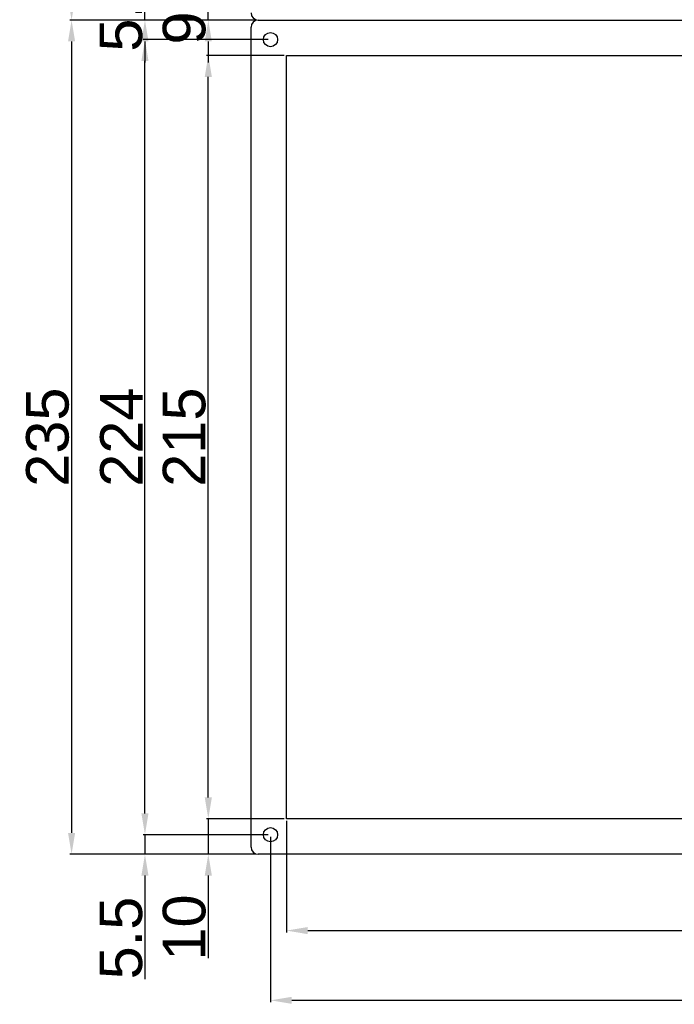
# Model space of a CAD drawing. Header units: millimetres. Extents: x 7205 to 9529, y -660 to 140.
# Tile 134 of 193: x 7873 to 8057, y -519 to -242. Entities that reach past the tile are written whole.
import ezdxf

# ---------------------------------------------------------------- set-up
doc = ezdxf.new("R2010")
doc.units = ezdxf.units.MM
doc.header["$LTSCALE"] = 3
doc.header["$PDSIZE"] = -1
doc.styles.get("Standard").update_dxf_attribs({"font": 'arial.ttf', "height": 12})
doc.dimstyles.new('ISO-25', dxfattribs={"dimtxt": 12, "dimasz": 6, "dimexe": 0.5, "dimexo": 0.625, "dimtad": 1, "dimdec": 1, "dimdsep": 46, "dimtxsty": 'Standard', "dimcen": 0, "dimclrd": 256, "dimclre": 256, "dimadec": 0, "dimazin": 0, "dimtfac": 1, "dimtdec": 1, "dimtmove": 0, "dimatfit": 3, "dimfxl": 1, "dimlwd": 30, "dimlwe": 30, "dimarcsym": 0})

# ---------------------------------------------------------------- blocks, each defined once
blk = doc.blocks.new('*D230')
at = {"lineweight": 30}
for p, q in [((7908.11, -230.66), (7908.11, -224.66)), ((7942.88, -236.66), (7907.61, -236.66)), ((7908.11, -242.16), (7908.11, -236.66)), ((7939.38, -242.16), (7907.61, -242.16)), ((7908.11, -248.16), (7908.11, -254.16))]:
    blk.add_line(p, q, dxfattribs=at)
for points in [[(7907.11, -230.66), (7909.11, -230.66), (7908.11, -236.66)], [(7907.11, -248.16), (7909.11, -248.16), (7908.11, -242.16)]]:
    blk.add_solid(points)
at = {"layer": 'Defpoints', "color": 0}
for p in [(7908.11, -236.66), (7943.51, -236.66), (7940.01, -242.16)]:
    blk.add_point(p, dxfattribs=at)
at = {"color": 0, "insert": (7901.39, -239.41), "char_height": 12, "attachment_point": 5, "rotation": 90}
blk.add_mtext('5.5', dxfattribs=at)
blk = doc.blocks.new('*D232')
at = {"lineweight": 30}
for p, q in [((7925.97, -226.66), (7925.97, -220.66)), ((7943.38, -232.66), (7925.47, -232.66)), ((7925.97, -242.16), (7925.97, -232.66)), ((7939.38, -242.16), (7925.47, -242.16)), ((7925.97, -248.16), (7925.97, -254.16))]:
    blk.add_line(p, q, dxfattribs=at)
for points in [[(7924.97, -226.66), (7926.97, -226.66), (7925.97, -232.66)], [(7924.97, -248.16), (7926.97, -248.16), (7925.97, -242.16)]]:
    blk.add_solid(points)
at = {"layer": 'Defpoints', "color": 0}
for p in [(7925.97, -232.66), (7944.01, -232.66), (7940.01, -242.16)]:
    blk.add_point(p, dxfattribs=at)
at = {"color": 0, "insert": (7919.22, -237.41), "char_height": 12, "attachment_point": 5, "rotation": 90}
blk.add_mtext('9.5', dxfattribs=at)
blk = doc.blocks.new('*D234')
at = {"lineweight": 30}
for p, q in [((7939.38, -7.16), (7886.93, -7.16)), ((7887.43, -236.16), (7887.43, -13.16)), ((7939.38, -242.16), (7886.93, -242.16))]:
    blk.add_line(p, q, dxfattribs=at)
for points in [[(7886.43, -13.16), (7888.43, -13.16), (7887.43, -7.16)], [(7886.43, -236.16), (7888.43, -236.16), (7887.43, -242.16)]]:
    blk.add_solid(points)
at = {"layer": 'Defpoints', "color": 0}
for p in [(7887.43, -7.16), (7940.01, -7.16), (7940.01, -242.16)]:
    blk.add_point(p, dxfattribs=at)
at = {"color": 0, "insert": (7880.68, -124.66), "char_height": 12, "attachment_point": 5, "rotation": 90}
blk.add_mtext('235', dxfattribs=at)
blk = doc.blocks.new('*D235')
at = {"lineweight": 30}
for p, q in [((7908.11, -465.66), (7908.11, -459.66)), ((7942.88, -471.66), (7907.61, -471.66)), ((7908.11, -471.66), (7908.11, -477.16)), ((7939.38, -477.16), (7907.61, -477.16)), ((7908.11, -483.16), (7908.11, -512.34))]:
    blk.add_line(p, q, dxfattribs=at)
for points in [[(7907.11, -465.66), (7909.11, -465.66), (7908.11, -471.66)], [(7907.11, -483.16), (7909.11, -483.16), (7908.11, -477.16)]]:
    blk.add_solid(points)
at = {"layer": 'Defpoints', "color": 0}
for p in [(7943.51, -471.66), (7908.11, -477.16), (7940.01, -477.16)]:
    blk.add_point(p, dxfattribs=at)
at = {"color": 0, "insert": (7901.39, -500.75), "char_height": 12, "attachment_point": 5, "rotation": 90}
blk.add_mtext('5.5', dxfattribs=at)
blk = doc.blocks.new('*D236')
at = {"lineweight": 30}
for p, q in [((7942.88, -247.66), (7907.61, -247.66)), ((7908.11, -465.66), (7908.11, -253.66)), ((7942.88, -471.66), (7907.61, -471.66))]:
    blk.add_line(p, q, dxfattribs=at)
for points in [[(7907.11, -253.66), (7909.11, -253.66), (7908.11, -247.66)], [(7907.11, -465.66), (7909.11, -465.66), (7908.11, -471.66)]]:
    blk.add_solid(points)
at = {"layer": 'Defpoints', "color": 0}
for p in [(7908.11, -247.66), (7943.51, -247.66), (7943.51, -471.66)]:
    blk.add_point(p, dxfattribs=at)
at = {"color": 0, "insert": (7901.46, -359.66), "char_height": 12, "attachment_point": 5, "rotation": 90}
blk.add_mtext('224', dxfattribs=at)
blk = doc.blocks.new('*D237')
at = {"lineweight": 30}
for p, q in [((7925.97, -461.16), (7925.97, -455.16)), ((7947.38, -467.16), (7925.47, -467.16)), ((7925.97, -467.16), (7925.97, -477.16)), ((7939.38, -477.16), (7925.47, -477.16)), ((7925.97, -483.16), (7925.97, -506.43))]:
    blk.add_line(p, q, dxfattribs=at)
for points in [[(7924.97, -461.16), (7926.97, -461.16), (7925.97, -467.16)], [(7924.97, -483.16), (7926.97, -483.16), (7925.97, -477.16)]]:
    blk.add_solid(points)
at = {"layer": 'Defpoints', "color": 0}
for p in [(7948.01, -467.16), (7925.97, -477.16), (7940.01, -477.16)]:
    blk.add_point(p, dxfattribs=at)
at = {"color": 0, "insert": (7919.22, -497.79), "char_height": 12, "attachment_point": 5, "rotation": 90}
blk.add_mtext('10', dxfattribs=at)
blk = doc.blocks.new('*D238')
at = {"lineweight": 30}
for p, q in [((7947.38, -252.16), (7925.47, -252.16)), ((7925.97, -461.16), (7925.97, -258.16)), ((7947.38, -467.16), (7925.47, -467.16))]:
    blk.add_line(p, q, dxfattribs=at)
for points in [[(7924.97, -258.16), (7926.97, -258.16), (7925.97, -252.16)], [(7924.97, -461.16), (7926.97, -461.16), (7925.97, -467.16)]]:
    blk.add_solid(points)
at = {"layer": 'Defpoints', "color": 0}
for p in [(7925.97, -252.16), (7948.01, -252.16), (7948.01, -467.16)]:
    blk.add_point(p, dxfattribs=at)
at = {"color": 0, "insert": (7919.22, -359.66), "char_height": 12, "attachment_point": 5, "rotation": 90}
blk.add_mtext('215', dxfattribs=at)
blk = doc.blocks.new('*D239')
at = {"lineweight": 30}
for p, q in [((7939.38, -242.16), (7886.93, -242.16)), ((7887.43, -248.16), (7887.43, -471.16)), ((7939.38, -477.16), (7886.93, -477.16))]:
    blk.add_line(p, q, dxfattribs=at)
for points in [[(7886.43, -248.16), (7888.43, -248.16), (7887.43, -242.16)], [(7886.43, -471.16), (7888.43, -471.16), (7887.43, -477.16)]]:
    blk.add_solid(points)
at = {"layer": 'Defpoints', "color": 0}
for p in [(7940.01, -242.16), (7887.43, -477.16), (7940.01, -477.16)]:
    blk.add_point(p, dxfattribs=at)
at = {"color": 0, "insert": (7880.68, -359.66), "char_height": 12, "attachment_point": 5, "rotation": 90}
blk.add_mtext('235', dxfattribs=at)
blk = doc.blocks.new('*D241')
at = {"lineweight": 30}
for p, q in [((7948.01, -467.78), (7948.01, -499.16)), ((8328.01, -467.78), (8328.01, -499.16)), ((7954.01, -498.66), (8322.01, -498.66))]:
    blk.add_line(p, q, dxfattribs=at)
for points in [[(7954.01, -497.66), (7954.01, -499.66), (7948.01, -498.66)], [(8322.01, -497.66), (8322.01, -499.66), (8328.01, -498.66)]]:
    blk.add_solid(points)
at = {"layer": 'Defpoints', "color": 0}
for p in [(7948.01, -467.16), (8328.01, -467.16), (8328.01, -498.66)]:
    blk.add_point(p, dxfattribs=at)
at = {"color": 0, "insert": (8138.01, -491.9), "char_height": 12, "attachment_point": 5}
blk.add_mtext('380', dxfattribs=at)
blk = doc.blocks.new('*D244')
at = {"lineweight": 30}
for p, q in [((7943.51, -472.28), (7943.51, -518.8)), ((8332.51, -472.28), (8332.51, -518.8)), ((7949.51, -518.3), (8326.51, -518.3))]:
    blk.add_line(p, q, dxfattribs=at)
for points in [[(7949.51, -517.3), (7949.51, -519.3), (7943.51, -518.3)], [(8326.51, -517.3), (8326.51, -519.3), (8332.51, -518.3)]]:
    blk.add_solid(points)
at = {"layer": 'Defpoints', "color": 0}
for p in [(7943.51, -471.66), (8332.51, -471.66), (8332.51, -518.3)]:
    blk.add_point(p, dxfattribs=at)
at = {"color": 0, "insert": (8138.01, -511.55), "char_height": 12, "attachment_point": 5}
blk.add_mtext('389', dxfattribs=at)

msp = doc.modelspace()

# ---------------------------------------------------------------- linework, layer by layer
at = {"linetype": 'Continuous', "lineweight": 30}
for p, q in [((7940.01, -242.16), (8336.01, -242.16)), ((7938.01, -475.16), (7938.01, -244.16)), ((8336.01, -477.16), (7940.01, -477.16))]:
    msp.add_line(p, q, dxfattribs=at)
at = {"color": 3, "linetype": 'Continuous', "lineweight": 30}
for p, q in [((7948.01, -252.16), (8328.01, -252.16)), ((7948.01, -467.16), (7948.01, -252.16)), ((8328.01, -467.16), (7948.01, -467.16))]:
    msp.add_line(p, q, dxfattribs=at)
for centre in [(7943.51, -247.66), (7943.51, -471.66)]:
    msp.add_circle(centre, 2, dxfattribs=at)
at = {"linetype": 'Continuous', "lineweight": 30}
for centre, start, end in [((7940.01, -240.16), 180, 270), ((7940.01, -244.16), 90, 180), ((7940.01, -475.16), 180, 270)]:
    msp.add_arc(centre, 2, start, end, dxfattribs=at)

# ---------------------------------------------------------------- dimensions: what is measured, and where the dimension line sits
for base, p1, p2, picture, middle in [((7887.43, -7.16), (7940.01, -242.16), (7940.01, -7.16), '*D234', (7880.68, -124.66)), ((7887.43, -477.16), (7940.01, -242.16), (7940.01, -477.16), '*D239', (7880.68, -359.66)), ((7908.11, -247.66), (7943.51, -471.66), (7943.51, -247.66), '*D236', (7901.46, -359.66)), ((7925.97, -252.16), (7948.01, -467.16), (7948.01, -252.16), '*D238', (7919.22, -359.66)), ((7925.97, -477.16), (7948.01, -467.16), (7940.01, -477.16), '*D237', (7919.22, -497.79)), ((7908.11, -477.16), (7943.51, -471.66), (7940.01, -477.16), '*D235', (7901.39, -500.75))]:
    dim = msp.add_linear_dim(base=base, p1=p1, p2=p2, angle=90, dimstyle='ISO-25')
    dim.commit()
    dim.dimension.update_dxf_attribs({"geometry": picture, "text_midpoint": middle})
for base, p2, picture, middle in [((7925.97, -232.66), (7944.01, -232.66), '*D232', (7925.97, -237.41)), ((7908.11, -236.66), (7943.51, -236.66), '*D230', (7908.11, -239.41))]:
    dim = msp.add_linear_dim(base=base, p1=(7940.01, -242.16), p2=p2, angle=90, dimstyle='ISO-25')
    dim.commit()
    dim.dimension.update_dxf_attribs({"geometry": picture, "text_midpoint": middle, "dimtype": 160})
for base, p1, p2, picture, middle in [((8328.01, -498.66), (7948.01, -467.16), (8328.01, -467.16), '*D241', (8138.01, -491.9)), ((8332.51, -518.3), (7943.51, -471.66), (8332.51, -471.66), '*D244', (8138.01, -511.55))]:
    dim = msp.add_linear_dim(base=base, p1=p1, p2=p2, dimstyle='ISO-25')
    dim.commit()
    dim.dimension.update_dxf_attribs({"geometry": picture, "text_midpoint": middle})

doc.saveas('drawing.dxf')
